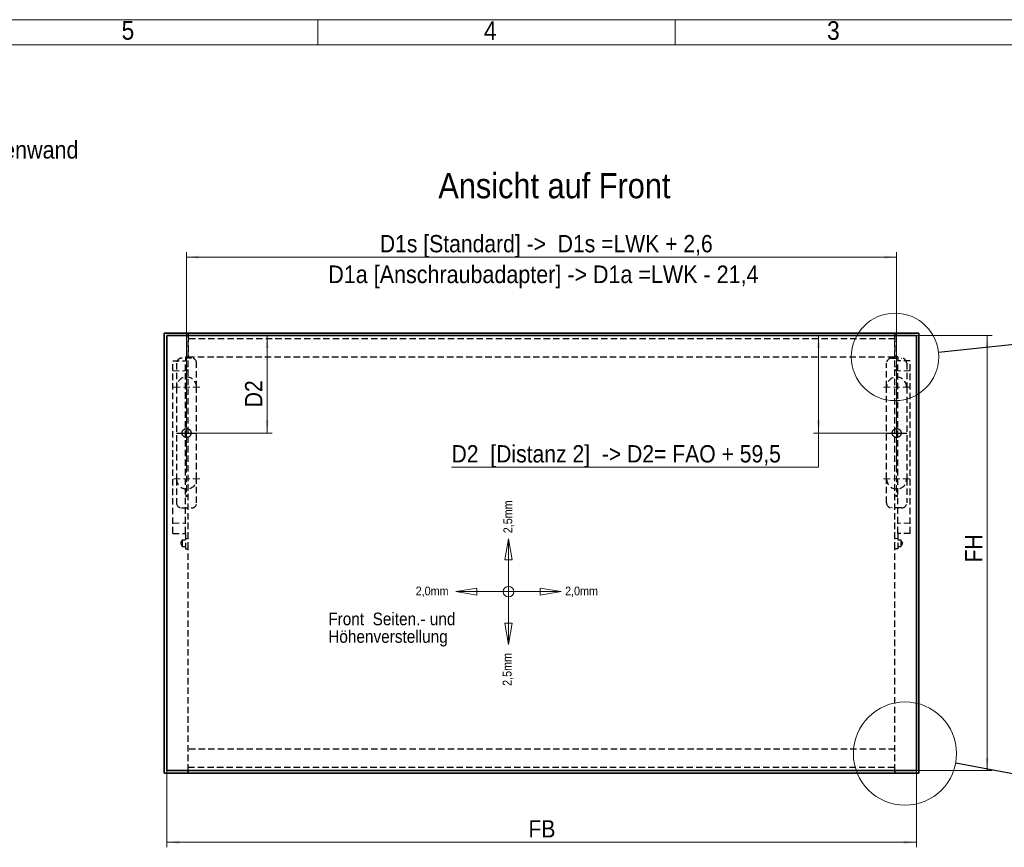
# Model space of a CAD drawing. Header units: millimetres. Extents: x 0 to 594, y 0 to 420.
# Tile 72 of 73: x 246 to 441, y 255 to 420. Entities that reach past the tile are written whole.
import ezdxf

# ---------------------------------------------------------------- set-up
doc = ezdxf.new("R2010")
doc.units = ezdxf.units.MM
for name, pattern in [('SLD-Durchgehend', [0]), ('SLD-Gestrichelt', [1.905, 1.27, -0.635]), ('SLD-Punktstrich', [19.05, 15.24, -1.27, 1.27, -1.27])]:
    doc.linetypes.add(name, pattern=pattern)
doc.styles.add('SLDTEXTSTYLE0', font='GOTHIC.TTF', dxfattribs={"width": 0.913})
doc.styles.get("Standard").update_dxf_attribs({"font": 'GOTHIC.TTF'})
doc.dimstyles.new('SLDDIMSTYLE0', dxfattribs={"dimtxt": 3.439583, "dimasz": 2.5, "dimexe": 0, "dimexo": 0.0625, "dimgap": 0.859896, "dimtad": 1, "dimlfac": 4, "dimrnd": 1e-09, "dimzin": 12, "dimdsep": 46, "dimtxsty": 'SLDTEXTSTYLE0', "dimsah": 1, "dimcen": 0.09, "dimadec": 0, "dimazin": 3, "dimtfac": 1, "dimtofl": 0, "dimtmove": 0, "dimatfit": 3, "dimfxl": 1, "dimfrac": 2, "dimtolj": 1, "dimtzin": 12, "dimarcsym": 0})
doc.dimstyles.new('SLDDIMSTYLE4', dxfattribs={"dimtxt": 3.439583, "dimasz": 2.5, "dimexe": 0, "dimexo": 0.0625, "dimgap": 0.859896, "dimtad": 0, "dimtih": 1, "dimtoh": 1, "dimlfac": 4, "dimrnd": 1e-09, "dimzin": 12, "dimdsep": 46, "dimtxsty": 'SLDTEXTSTYLE0', "dimsah": 1, "dimcen": 0.09, "dimadec": 0, "dimazin": 3, "dimtfac": 1, "dimtofl": 0, "dimtmove": 0, "dimatfit": 3, "dimfxl": 1, "dimfrac": 2, "dimtolj": 1, "dimtzin": 12, "dimarcsym": 0})
doc.dimstyles.new('SLDDIMSTYLE5', dxfattribs={"dimtxt": 0.18, "dimasz": 2.5, "dimexe": 0, "dimexo": 0.0625, "dimgap": 0, "dimtad": 0, "dimtih": 1, "dimtoh": 1, "dimdec": 0, "dimrnd": 1e-09, "dimzin": 0, "dimdsep": 46, "dimtxsty": 'STANDARD', "dimblk1": 'NONE', "dimblk2": 'NONE', "dimsah": 1, "dimcen": 0.09, "dimadec": 0, "dimazin": 0, "dimtfac": 2.5, "dimtdec": 0, "dimtofl": 0, "dimtmove": 0, "dimatfit": 3, "dimldrblk": 'NONE', "dimfxl": 1, "dimfrac": 2, "dimtolj": 1, "dimtzin": 0, "dimarcsym": 0})

# ---------------------------------------------------------------- blocks, each defined once
blk = doc.blocks.new('SW_NOTE_0_12')
at = {"color": 0, "linetype": 'Continuous', "lineweight": 0, "attachment_point": 1, "style": 'SLDTEXTSTYLE0'}
for s, insert, char_height in [('Fräsbild Seitenwand', (0.57, 1.74), 3.5), ('(siehe Blatt 4)', (0.57, -3.04), 2.5)]:
    blk.add_mtext(s, dxfattribs=dict(at, insert=insert, char_height=char_height))
blk = doc.blocks.new('SW_NOTE_0')
at = {"color": 0, "linetype": 'Continuous', "lineweight": 0, "insert": (-9.58, 0), "char_height": 7.5, "attachment_point": 1, "rotation": 90, "style": 'SLDTEXTSTYLE0'}
blk.add_mtext('2,5mm', dxfattribs=at)
blk = doc.blocks.new('SW_NOTE_0_1')
at = {"color": 0, "linetype": 'Continuous', "lineweight": 0, "insert": (-9.58, 0), "char_height": 7.5, "attachment_point": 1, "rotation": 90, "style": 'SLDTEXTSTYLE0'}
blk.add_mtext('2,5mm', dxfattribs=at)
blk = doc.blocks.new('SW_NOTE_0_2')
at = {"color": 0, "linetype": 'Continuous', "lineweight": 0, "insert": (0, 9.58), "char_height": 7.5, "attachment_point": 1, "style": 'SLDTEXTSTYLE0'}
blk.add_mtext('2,0mm', dxfattribs=at)
blk = doc.blocks.new('SW_NOTE_0_3')
at = {"color": 0, "linetype": 'Continuous', "lineweight": 0, "insert": (0, 9.58), "char_height": 7.5, "attachment_point": 1, "style": 'SLDTEXTSTYLE0'}
blk.add_mtext('2,0mm', dxfattribs=at)
blk = doc.blocks.new('Block1')
at = {"color": 7, "linetype": 'SLD-Durchgehend', "lineweight": 18}
for p, q in [((79.11, 125.12), (76.11, 107.12)), ((79.11, 125.12), (79.11, 80.12)), ((82.11, 107.12), (79.11, 125.12)), ((76.11, 107.12), (79.11, 107.12)), ((79.11, 107.12), (82.11, 107.12)), ((52.11, 83.12), (34.11, 80.12)), ((79.11, 80.12), (34.11, 80.12)), ((34.11, 80.12), (52.11, 77.12)), ((52.11, 80.12), (52.11, 83.12)), ((52.11, 77.12), (52.11, 80.12)), ((124.11, 80.12), (79.11, 80.12)), ((79.11, 80.12), (79.11, 35.12)), ((124.11, 80.12), (106.11, 83.12)), ((106.11, 83.12), (106.11, 80.12)), ((106.11, 80.12), (106.11, 77.12)), ((106.11, 77.12), (124.11, 80.12)), ((79.11, 53.12), (76.11, 53.12)), ((76.11, 53.12), (79.11, 35.12)), ((79.11, 35.12), (82.11, 53.12)), ((82.11, 53.12), (79.11, 53.12))]:
    blk.add_line(p, q, dxfattribs=at)
blk.add_circle((79.11, 80.12), 4.5, dxfattribs=at)
blk.add_circle((79.11, 80.12), 4.5, dxfattribs=at)
at = {"color": 7, "linetype": 'Continuous', "lineweight": 0}
for name, p in [('SW_NOTE_0_1', (84.38, 129.9)), ('SW_NOTE_0_2', (0.04, 74.83)), ('SW_NOTE_0_3', (127.31, 74.83)), ('SW_NOTE_0', (83.79, -0.14))]:
    blk.add_blockref(name, p, dxfattribs=at)
blk = doc.blocks.new('_D_9')
at = {"color": 150, "linetype": 'SLD-Durchgehend', "lineweight": 0}
for p, q in [((404.54, 337.82), (404.54, 357.2)), ((420.05, 337.82), (403.54, 337.82)), ((404.54, 331.01), (404.54, 337.82)), ((331.57, 331.01), (404.54, 331.01))]:
    blk.add_line(p, q, dxfattribs=at)
at = {"color": 150, "linetype": 'SLD-Durchgehend', "lineweight": 18}
for points in [[(404.54, 357.2), (404.23, 354.7), (404.85, 354.7)], [(404.54, 337.82), (404.85, 340.32), (404.23, 340.32)]]:
    blk.add_solid(points, dxfattribs=at)
at = {"color": 150, "linetype": 'SLD-Durchgehend', "lineweight": 18, "insert": (331.57, 335.41), "char_height": 3.4396, "attachment_point": 1, "style": 'SLDTEXTSTYLE0'}
blk.add_mtext('D2  [Distanz 2]  -> D2= FAO + 59,5', dxfattribs=at)
blk = doc.blocks.new('_D_10')
at = {"color": 150, "linetype": 'SLD-Durchgehend', "lineweight": 0}
for p, q in [((294.91, 337.82), (294.91, 357.2)), ((280.9, 337.82), (295.91, 337.82))]:
    blk.add_line(p, q, dxfattribs=at)
at = {"color": 150, "linetype": 'SLD-Durchgehend', "lineweight": 18}
for points in [[(294.91, 357.2), (294.6, 354.7), (295.22, 354.7)], [(294.91, 337.82), (295.22, 340.32), (294.6, 340.32)]]:
    blk.add_solid(points, dxfattribs=at)
at = {"color": 150, "linetype": 'SLD-Durchgehend', "lineweight": 18, "insert": (290.52, 342.94), "char_height": 3.44, "attachment_point": 1, "rotation": 90, "style": 'SLDTEXTSTYLE0'}
blk.add_mtext('D2', dxfattribs=at)
blk = doc.blocks.new('_D_11')
at = {"color": 150, "linetype": 'SLD-Durchgehend', "lineweight": 0}
for p, q in [((274.98, 270.7), (274.98, 255.46)), ((423.98, 270.7), (423.98, 255.46)), ((274.98, 256.46), (423.98, 256.46))]:
    blk.add_line(p, q, dxfattribs=at)
at = {"color": 150, "linetype": 'SLD-Durchgehend', "lineweight": 18}
for points in [[(274.98, 256.46), (277.48, 256.15), (277.48, 256.77)], [(423.98, 256.46), (421.48, 256.77), (421.48, 256.15)]]:
    blk.add_solid(points, dxfattribs=at)
at = {"color": 150, "linetype": 'SLD-Durchgehend', "lineweight": 18, "insert": (346.86, 260.85), "char_height": 3.44, "attachment_point": 1, "style": 'SLDTEXTSTYLE0'}
blk.add_mtext('FB', dxfattribs=at)
blk = doc.blocks.new('_D_12')
at = {"color": 150, "linetype": 'SLD-Durchgehend', "lineweight": 0}
for p, q in [((423.98, 357.2), (439.04, 357.2)), ((438.04, 270.7), (438.04, 357.2)), ((423.98, 270.7), (439.04, 270.7))]:
    blk.add_line(p, q, dxfattribs=at)
at = {"color": 150, "linetype": 'SLD-Durchgehend', "lineweight": 18}
for points in [[(438.04, 357.2), (437.73, 354.7), (438.35, 354.7)], [(438.04, 270.7), (438.35, 273.2), (437.73, 273.2)]]:
    blk.add_solid(points, dxfattribs=at)
at = {"color": 150, "linetype": 'SLD-Durchgehend', "lineweight": 18, "insert": (433.65, 312.08), "char_height": 3.44, "attachment_point": 1, "rotation": 90, "style": 'SLDTEXTSTYLE0'}
blk.add_mtext('FH', dxfattribs=at)
blk = doc.blocks.new('_D_13')
at = {"color": 150, "linetype": 'SLD-Durchgehend', "lineweight": 0}
for p, q in [((278.9, 344.32), (278.9, 373.79)), ((278.9, 372.79), (420.05, 372.79)), ((420.05, 344.32), (420.05, 373.79))]:
    blk.add_line(p, q, dxfattribs=at)
at = {"color": 150, "linetype": 'SLD-Durchgehend', "lineweight": 18}
for points in [[(278.9, 372.79), (281.4, 372.48), (281.4, 373.1)], [(420.05, 372.79), (417.55, 373.1), (417.55, 372.48)]]:
    blk.add_solid(points, dxfattribs=at)
at = {"color": 150, "linetype": 'SLD-Durchgehend', "lineweight": 18, "insert": (317.32, 377.19), "char_height": 3.4396, "attachment_point": 1, "style": 'SLDTEXTSTYLE0'}
blk.add_mtext('D1s [Standard] ->  D1s =LWK + 2,6', dxfattribs=at)
blk = doc.blocks.new('SW_NOTE_0_13')
at = {"color": 0, "linetype": 'Continuous', "lineweight": 0, "char_height": 2.5, "attachment_point": 1, "style": 'SLDTEXTSTYLE0'}
for s, insert in [('Front  Seiten.- und', (0, 3.19)), ('Höhenverstellung ', (0, -0.31))]:
    blk.add_mtext(s, dxfattribs=dict(at, insert=insert))
blk = doc.blocks.new('SW_CENTERMARKSYMBOL_0')
at = {"color": 0, "linetype": 'SLD-Durchgehend', "lineweight": 18}
for p, q in [((0, 1.25), (0, 2.625)), ((-1.25, 0), (-2.625, 0)), ((0, 0), (-0.625, 0)), ((0, 0), (0, 0.625)), ((0, 0), (0, -0.625)), ((0, 0), (0.625, 0)), ((1.25, 0), (2.625, 0)), ((-1.25, -18.25), (-2.625, -18.25)), ((0, -18.25), (-0.625, -18.25)), ((0, -18.25), (0, -17.625)), ((0, -18.25), (0, -18.875)), ((0, -18.25), (0.625, -18.25)), ((0, -19.5), (0, -20.875)), ((1.25, -18.25), (2.625, -18.25))]:
    blk.add_line(p, q, dxfattribs=at)
at = {"color": 0, "linetype": 'SLD-Punktstrich', "lineweight": 18}
blk.add_line((0, -17), (0, -1.25), dxfattribs=at)
blk = doc.blocks.new('SW_CENTERMARKSYMBOL_1')
at = {"color": 0, "linetype": 'SLD-Durchgehend', "lineweight": 18}
for p, q in [((0, 1.25), (0, 2.625)), ((-1.25, 0), (-2.625, 0)), ((0, 0), (-0.625, 0)), ((0, 0), (0, 0.625)), ((0, 0), (0, -0.625)), ((0, 0), (0.625, 0)), ((1.25, 0), (2.625, 0)), ((-1.25, -18.25), (-2.625, -18.25)), ((0, -18.25), (-0.625, -18.25)), ((0, -18.25), (0, -17.625)), ((0, -18.25), (0, -18.875)), ((0, -18.25), (0.625, -18.25)), ((0, -19.5), (0, -20.875)), ((1.25, -18.25), (2.625, -18.25))]:
    blk.add_line(p, q, dxfattribs=at)
at = {"color": 0, "linetype": 'SLD-Punktstrich', "lineweight": 18}
blk.add_line((0, -17), (0, -1.25), dxfattribs=at)
blk = doc.blocks.new('_None')

msp = doc.modelspace()

# ---------------------------------------------------------------- linework, layer by layer
at = {"color": 7, "linetype": 'SLD-Durchgehend', "lineweight": 18}
for p, q in [((0.00002, 419.999926), (594.00002, 419.999926)), ((305.00002, 414.999926), (305.00002, 419.999926)), ((376.00002, 419.999926), (376.00002, 414.999926)), ((589.00002, 414.999926), (20.00002, 414.999926))]:
    msp.add_line(p, q, dxfattribs=at)
at = {"color": 7, "linetype": 'SLD-Durchgehend', "lineweight": 35}
for p, q in [((274.477197, 270.203362), (274.477197, 357.703362)), ((274.477197, 357.703362), (279.227197, 357.703362)), ((274.977197, 357.203362), (423.977197, 357.203362)), ((274.977197, 270.703362), (274.977197, 357.203362)), ((279.227197, 357.703362), (279.227197, 357.203362)), ((279.227197, 357.703362), (419.727197, 357.703362)), ((424.477197, 357.703362), (419.727197, 357.703362)), ((419.727197, 357.203362), (419.727197, 357.703362)), ((423.977197, 357.203362), (423.977197, 270.703362)), ((424.477197, 270.203362), (424.477197, 357.703362)), ((274.477197, 270.203362), (279.227197, 270.203362)), ((423.977197, 270.703362), (274.977197, 270.703362)), ((279.227197, 270.203362), (279.227197, 270.703362)), ((419.727197, 270.203362), (279.227197, 270.203362)), ((419.727197, 270.203362), (419.727197, 270.703362)), ((424.477197, 270.203362), (419.727197, 270.203362))]:
    msp.add_line(p, q, dxfattribs=at)
at = {"color": 7, "linetype": 'SLD-Gestrichelt', "lineweight": 25}
for p, q in [((279.227197, 357.203362), (279.227197, 352.953362)), ((279.227197, 352.953112), (279.227197, 357.203362)), ((419.727197, 356.515862), (279.227197, 356.515862)), ((419.727197, 352.953112), (419.727197, 357.203362)), ((419.727197, 357.203362), (419.727197, 352.953362)), ((279.902197, 352.703362), (277.902197, 352.703362)), ((278.677197, 352.953112), (279.227197, 352.953112)), ((278.677197, 352.953112), (278.677197, 352.203362)), ((279.227197, 352.953362), (419.727197, 352.953362)), ((279.227197, 350.953112), (279.227197, 352.953112)), ((419.052197, 352.703362), (421.052197, 352.703362)), ((420.277197, 352.953112), (419.727197, 352.953112)), ((419.727197, 350.953112), (419.727197, 352.953112)), ((420.277197, 352.953112), (420.277197, 352.203362)), ((276.177197, 352.203362), (278.677197, 352.203362)), ((276.177197, 317.878362), (276.177197, 352.203362)), ((276.902197, 351.703362), (276.902197, 346.940862)), ((278.677197, 350.203362), (278.677197, 352.203362)), ((279.227197, 316.828362), (279.227197, 350.953112)), ((280.902197, 346.940862), (280.902197, 351.703362)), ((418.052197, 346.940862), (418.052197, 351.703362)), ((419.727197, 316.828362), (419.727197, 350.953112)), ((422.777197, 352.203362), (420.277197, 352.203362)), ((420.277197, 350.203362), (420.277197, 352.203362)), ((422.052197, 351.703362), (422.052197, 346.940862)), ((422.777197, 317.878362), (422.777197, 352.203362)), ((278.677197, 319.878362), (278.677197, 350.203362)), ((420.277197, 319.878362), (420.277197, 350.203362)), ((276.902197, 346.940862), (276.902197, 328.690862)), ((280.902197, 328.690862), (280.902197, 346.940862)), ((418.052197, 328.690862), (418.052197, 346.940862)), ((422.052197, 346.940862), (422.052197, 328.690862)), ((276.902197, 328.690862), (276.902197, 323.928362)), ((280.902197, 323.928362), (280.902197, 328.690862)), ((418.052197, 323.928362), (418.052197, 328.690862)), ((422.052197, 328.690862), (422.052197, 323.928362)), ((277.902197, 322.928362), (279.902197, 322.928362)), ((421.052197, 322.928362), (419.052197, 322.928362)), ((278.677197, 317.878362), (278.677197, 319.878362)), ((420.277197, 317.878362), (420.277197, 319.878362)), ((276.177197, 317.878362), (278.677197, 317.878362)), ((278.677197, 317.878362), (278.677197, 314.828362)), ((422.777197, 317.878362), (420.277197, 317.878362)), ((420.277197, 317.878362), (420.277197, 314.828362)), ((278.052197, 316.540737), (277.676659, 315.915737)), ((277.676659, 315.915737), (278.052197, 315.290737)), ((278.052197, 316.540737), (278.052197, 315.290737)), ((278.677197, 316.540737), (278.052197, 316.540737)), ((278.052197, 315.290737), (278.677197, 315.290737)), ((279.227197, 314.828362), (279.227197, 316.828362)), ((419.727197, 314.828362), (419.727197, 316.828362)), ((420.902197, 316.540737), (420.277197, 316.540737)), ((420.277197, 315.290737), (420.902197, 315.290737)), ((420.902197, 316.540737), (420.902197, 315.290737)), ((421.277735, 315.915737), (420.902197, 316.540737)), ((420.902197, 315.290737), (421.277735, 315.915737)), ((278.677197, 314.828362), (279.227197, 314.828362)), ((279.227197, 270.703362), (279.227197, 314.828362)), ((420.277197, 314.828362), (419.727197, 314.828362)), ((419.727197, 270.703362), (419.727197, 314.828362)), ((279.227197, 270.703362), (279.227197, 274.953362)), ((419.727197, 274.953362), (279.227197, 274.953362)), ((419.727197, 270.703362), (419.727197, 274.953362)), ((279.227197, 271.390862), (419.727197, 271.390862))]:
    msp.add_line(p, q, dxfattribs=at)
at = {"color": 7, "linetype": 'SLD-Gestrichelt', "lineweight": 18}
for p, q in [((278.677197, 350.953112), (279.227197, 350.953112)), ((420.277197, 350.953112), (419.727197, 350.953112)), ((276.177197, 350.203362), (278.677197, 350.203362)), ((422.777197, 350.203362), (420.277197, 350.203362)), ((276.177197, 319.878362), (278.677197, 319.878362)), ((422.777197, 319.878362), (420.277197, 319.878362)), ((278.677197, 316.828362), (279.227197, 316.828362)), ((420.277197, 316.828362), (419.727197, 316.828362))]:
    msp.add_line(p, q, dxfattribs=at)
at = {"color": 150, "linetype": 'SLD-Punktstrich', "lineweight": 25}
for p, q in [((276.902197, 337.815862), (280.902197, 337.815862)), ((418.052197, 337.815862), (422.052197, 337.815862))]:
    msp.add_line(p, q, dxfattribs=at)
at = {"color": 7, "linetype": 'SLD-Durchgehend', "lineweight": 18}
for centre, radius in [((419.727197, 352.953362), 8.6924), ((421.715031, 274.086179), 10.260354)]:
    msp.add_circle(centre, radius, dxfattribs=at)
at = {"color": 7, "linetype": 'SLD-Gestrichelt', "lineweight": 25}
for centre in [(278.902197, 350.315862), (420.052197, 350.315862), (278.902197, 325.315862), (420.052197, 325.315862)]:
    msp.add_circle(centre, 0.125, dxfattribs=at)
at = {"color": 150, "linetype": 'SLD-Punktstrich', "lineweight": 25}
for centre in [(278.902197, 337.815862), (420.052197, 337.815862)]:
    msp.add_circle(centre, 0.889989, dxfattribs=at)
at = {"color": 7, "linetype": 'SLD-Gestrichelt', "lineweight": 25}
for centre, radius, start, end in [((277.902197, 351.703362), 1, 90, 180), ((279.902197, 351.703362), 1, 0, 90), ((419.052197, 351.703362), 1, 90, 180), ((421.052197, 351.703362), 1, 0, 90), ((278.902197, 346.940862), 2, 360, 180), ((420.052197, 346.940862), 2, 0, 180), ((278.902197, 328.690862), 2, 180, 0), ((420.052197, 328.690862), 2, 180, 0), ((277.902197, 323.928362), 1, 180, 270), ((279.902197, 323.928362), 1, 270, 0), ((419.052197, 323.928362), 1, 180, 270), ((421.052197, 323.928362), 1, 270, 0)]:
    msp.add_arc(centre, radius, start, end, dxfattribs=at)

# ---------------------------------------------------------------- block references
at = {"color": 150, "linetype": 'Continuous', "lineweight": 0}
for name, p in [('SW_NOTE_0_12', (218.121701, 394.144428)), ('SW_CENTERMARKSYMBOL_1', (278.902197, 346.940862)), ('SW_CENTERMARKSYMBOL_0', (420.052197, 346.940862))]:
    msp.add_blockref(name, p, dxfattribs=at)
at = {"color": 7, "linetype": 'Continuous', "xscale": 0.2333333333, "yscale": 0.2333333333, "zscale": 0.2333333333}
msp.add_blockref('Block1', (324.438358, 287.59215), dxfattribs=at)
at = {"color": 7, "linetype": 'Continuous', "lineweight": 0}
msp.add_blockref('SW_NOTE_0_13', (307.065363, 298.924255), dxfattribs=at)

# ---------------------------------------------------------------- texts
at = {"color": 7, "linetype": 'Continuous', "lineweight": 0, "style": 'SLDTEXTSTYLE0'}
for s, insert, char_height, attachment_point in [('5', (265.980443, 419.728224), 3.704167, 1), ('4', (338.014883, 419.678755), 3.704167, 1), ('3', (406.222408, 419.69204), 3.704167, 1), ('Ansicht auf Front ', (352.017082, 389.494764), 5, 2)]:
    msp.add_mtext(s, dxfattribs=dict(at, insert=insert, char_height=char_height, attachment_point=attachment_point))
at = {"color": 150, "linetype": 'Continuous', "lineweight": 0, "insert": (307.078969, 371.130155), "char_height": 3.5, "attachment_point": 1, "style": 'SLDTEXTSTYLE0'}
msp.add_mtext('D1a [Anschraubadapter] -> D1a =LWK - 21,4', dxfattribs=at)

# ---------------------------------------------------------------- dimensions: what is measured, and where the dimension line sits
at = {"color": 150, "linetype": 'SLD-Durchgehend', "lineweight": 18}
for base, p1, p2, picture, middle in [((420.052197, 372.792547), (278.902197, 344.315862), (420.052197, 344.315862), '_D_13', (354.105358, 372.792547)), ((423.977197, 256.45509), (274.977197, 270.703362), (423.977197, 270.703362), '_D_11', (349.283549, 256.45509))]:
    dim = msp.add_linear_dim(base=base, p1=p1, p2=p2, dimstyle='SLDDIMSTYLE0', dxfattribs=at)
    dim.commit()
    dim.dimension.update_dxf_attribs({"geometry": picture, "text_midpoint": middle, "dimtype": 160})
for base, p1, p2, dimstyle, picture, middle in [((294.910051, 357.203362), (280.902197, 337.815862), (274.977197, 357.203362), 'SLDDIMSTYLE0', '_D_10', (294.910051, 345.915636)), ((404.542092, 357.203362), (420.052197, 337.815862), (423.977197, 357.203362), 'SLDDIMSTYLE4', '_D_9', (404.542092, 333.747278)), ((438.041028, 357.203362), (423.977197, 270.703362), (423.977197, 357.203362), 'SLDDIMSTYLE0', '_D_12', (438.041028, 314.761891))]:
    dim = msp.add_linear_dim(base=base, p1=p1, p2=p2, angle=90, dimstyle=dimstyle, dxfattribs=at)
    dim.commit()
    dim.dimension.update_dxf_attribs({"geometry": picture, "text_midpoint": middle, "dimtype": 160})

# ---------------------------------------------------------------- leaders
at = {"color": 7, "linetype": 'SLD-Durchgehend', "lineweight": 18, "has_arrowhead": 0}
for points in [[(444.065772, 355.493644), (428.372635, 353.855709)], [(454.811852, 267.861717), (431.798609, 272.189778)]]:
    msp.add_leader(points, dimstyle='SLDDIMSTYLE5', dxfattribs=at)

doc.saveas('drawing.dxf')
